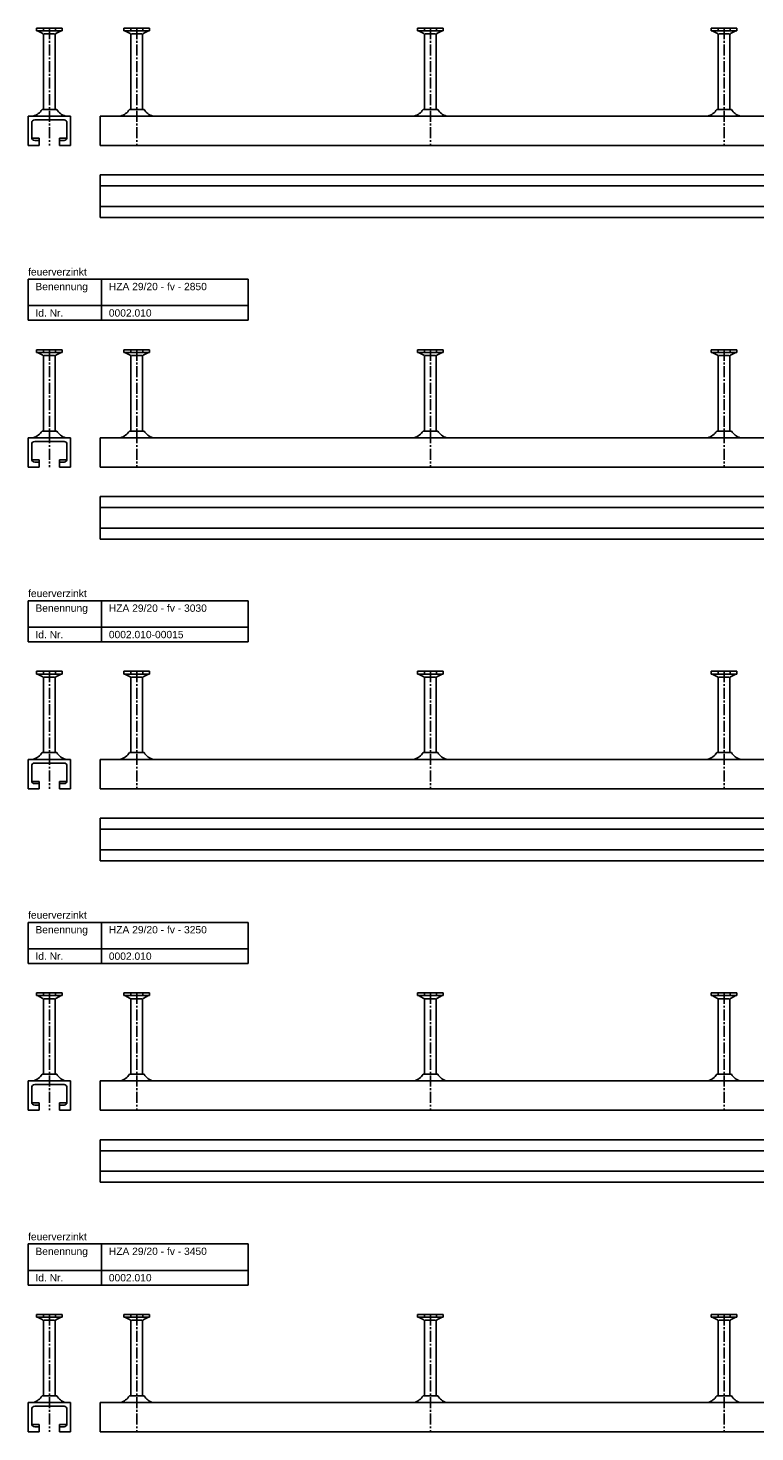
# Model space of a CAD drawing. Header units: millimetres. Extents: x -218 to 5901, y -4888 to 2743.
# Tile 8 of 25: x -218 to 277, y -1992 to -1036. Entities that reach past the tile are written whole.
import ezdxf

# ---------------------------------------------------------------- set-up
doc = ezdxf.new("R2010")
doc.units = ezdxf.units.MM
doc.header["$LTSCALE"] = 10
doc.linetypes.add('MITTE2', pattern=[1.125, 0.75, -0.125, 0.125, -0.125])
doc.layers.add('HALFEN', color=2, linetype='CONTINUOUS')
doc.styles.add('ARIAL50', font='arial.ttf', dxfattribs={"height": 5})

msp = doc.modelspace()

# ---------------------------------------------------------------- linework, layer by layer
at = {"layer": 'HALFEN'}
for p, q in [((-194.52, -1035.75), (-211.98, -1035.75)), ((-211.98, -1035.75), (-211.98, -1037.65)), ((-194.52, -1037.65), (-211.98, -1037.65)), ((-211.25, -1037.65), (-207.68, -1039.53)), ((-207.32, -1035.75), (-207.32, -1037.4)), ((-207.25, -1091.14), (-207.25, -1040.23)), ((-206.73, -1039.75), (-199.77, -1039.75)), ((-199.25, -1091.14), (-199.25, -1040.23)), ((-199.18, -1035.75), (-199.18, -1037.4)), ((-195.25, -1037.65), (-198.82, -1039.53)), ((-194.52, -1035.75), (-194.52, -1037.65)), ((-135.02, -1035.75), (-152.48, -1035.75)), ((-152.48, -1035.75), (-152.48, -1037.65)), ((-135.02, -1037.65), (-152.48, -1037.65)), ((-151.75, -1037.65), (-148.18, -1039.53)), ((-147.82, -1035.75), (-147.82, -1037.4)), ((-147.75, -1091.14), (-147.75, -1040.23)), ((-147.23, -1039.75), (-140.27, -1039.75)), ((-139.75, -1091.14), (-139.75, -1040.23)), ((-139.68, -1035.75), (-139.68, -1037.4)), ((-135.75, -1037.65), (-139.32, -1039.53)), ((-135.02, -1035.75), (-135.02, -1037.65)), ((47.52, -1035.75), (47.52, -1037.65)), ((64.98, -1035.75), (47.52, -1035.75)), ((64.98, -1037.65), (47.52, -1037.65)), ((48.25, -1037.65), (51.82, -1039.53)), ((52.18, -1035.75), (52.18, -1037.4)), ((52.25, -1091.14), (52.25, -1040.23)), ((52.77, -1039.75), (59.73, -1039.75)), ((60.25, -1091.14), (60.25, -1040.23)), ((60.32, -1035.75), (60.32, -1037.4)), ((64.25, -1037.65), (60.68, -1039.53)), ((64.98, -1035.75), (64.98, -1037.65)), ((247.52, -1035.75), (247.52, -1037.65)), ((264.98, -1035.75), (247.52, -1035.75)), ((264.98, -1037.65), (247.52, -1037.65)), ((248.25, -1037.65), (251.82, -1039.53)), ((252.18, -1035.75), (252.18, -1037.4)), ((252.25, -1091.14), (252.25, -1040.23)), ((252.77, -1039.75), (259.73, -1039.75)), ((260.25, -1091.14), (260.25, -1040.23)), ((260.32, -1035.75), (260.32, -1037.4)), ((264.25, -1037.65), (260.68, -1039.53)), ((264.98, -1035.75), (264.98, -1037.65)), ((-188.75, -1095.75), (-217.75, -1095.75)), ((-217.75, -1095.75), (-217.75, -1115.75)), ((-213.25, -1098.25), (-193.25, -1098.25)), ((-198.26, -1091.14), (-208.24, -1091.14)), ((-188.75, -1095.75), (-188.75, -1115.75)), ((-168.75, -1095.75), (2481.25, -1095.75)), ((-168.75, -1095.75), (-168.75, -1115.75)), ((-138.76, -1091.14), (-148.74, -1091.14)), ((61.24, -1091.14), (51.26, -1091.14)), ((261.24, -1091.14), (251.26, -1091.14)), ((-215.25, -1100.25), (-215.25, -1110.25)), ((-191.25, -1100.25), (-191.25, -1110.25)), ((-210.25, -1115.75), (-217.75, -1115.75)), ((-210.25, -1110.75), (-215.19, -1110.75)), ((-210.25, -1112.25), (-213.25, -1112.25)), ((-210.25, -1110.75), (-210.25, -1115.75)), ((-191.31, -1110.75), (-196.25, -1110.75)), ((-196.25, -1110.75), (-196.25, -1115.75)), ((-193.25, -1112.25), (-196.25, -1112.25)), ((-188.75, -1115.75), (-196.25, -1115.75)), ((-168.75, -1115.75), (2481.25, -1115.75)), ((-168.75, -1135.75), (2481.25, -1135.75)), ((-168.75, -1135.75), (-168.75, -1164.75)), ((-168.75, -1143.25), (2481.25, -1143.25)), ((-168.75, -1157.25), (2481.25, -1157.25)), ((-168.75, -1164.75), (2481.25, -1164.75)), ((-217.75, -1206.75), (-67.75, -1206.75)), ((-217.75, -1234.75), (-217.75, -1206.75)), ((-167.75, -1234.75), (-167.75, -1206.75)), ((-67.75, -1234.75), (-67.75, -1206.75)), ((-217.75, -1224.75), (-67.75, -1224.75)), ((-217.75, -1234.75), (-67.75, -1234.75)), ((-194.52, -1254.75), (-211.98, -1254.75)), ((-211.98, -1254.75), (-211.98, -1256.65)), ((-194.52, -1256.65), (-211.98, -1256.65)), ((-211.25, -1256.65), (-207.68, -1258.53)), ((-207.32, -1254.75), (-207.32, -1256.4)), ((-207.25, -1310.14), (-207.25, -1259.23)), ((-206.73, -1258.75), (-199.77, -1258.75)), ((-199.25, -1310.14), (-199.25, -1259.23)), ((-199.18, -1254.75), (-199.18, -1256.4)), ((-195.25, -1256.65), (-198.82, -1258.53)), ((-194.52, -1254.75), (-194.52, -1256.65)), ((-135.02, -1254.75), (-152.48, -1254.75)), ((-152.48, -1254.75), (-152.48, -1256.65)), ((-135.02, -1256.65), (-152.48, -1256.65)), ((-151.75, -1256.65), (-148.18, -1258.53)), ((-147.82, -1254.75), (-147.82, -1256.4)), ((-147.75, -1310.14), (-147.75, -1259.23)), ((-147.23, -1258.75), (-140.27, -1258.75)), ((-139.75, -1310.14), (-139.75, -1259.23)), ((-139.68, -1254.75), (-139.68, -1256.4)), ((-135.75, -1256.65), (-139.32, -1258.53)), ((-135.02, -1254.75), (-135.02, -1256.65)), ((47.52, -1254.75), (47.52, -1256.65)), ((64.98, -1254.75), (47.52, -1254.75)), ((64.98, -1256.65), (47.52, -1256.65)), ((48.25, -1256.65), (51.82, -1258.53)), ((52.18, -1254.75), (52.18, -1256.4)), ((52.25, -1310.14), (52.25, -1259.23)), ((52.77, -1258.75), (59.73, -1258.75)), ((60.25, -1310.14), (60.25, -1259.23)), ((60.32, -1254.75), (60.32, -1256.4)), ((64.25, -1256.65), (60.68, -1258.53)), ((64.98, -1254.75), (64.98, -1256.65)), ((247.52, -1254.75), (247.52, -1256.65)), ((264.98, -1254.75), (247.52, -1254.75)), ((264.98, -1256.65), (247.52, -1256.65)), ((248.25, -1256.65), (251.82, -1258.53)), ((252.18, -1254.75), (252.18, -1256.4)), ((252.25, -1310.14), (252.25, -1259.23)), ((252.77, -1258.75), (259.73, -1258.75)), ((260.25, -1310.14), (260.25, -1259.23)), ((260.32, -1254.75), (260.32, -1256.4)), ((264.25, -1256.65), (260.68, -1258.53)), ((264.98, -1254.75), (264.98, -1256.65)), ((-188.75, -1314.75), (-217.75, -1314.75)), ((-217.75, -1314.75), (-217.75, -1334.75)), ((-215.25, -1319.25), (-215.25, -1329.25)), ((-213.25, -1317.25), (-193.25, -1317.25)), ((-198.26, -1310.14), (-208.24, -1310.14)), ((-191.25, -1319.25), (-191.25, -1329.25)), ((-188.75, -1314.75), (-188.75, -1334.75)), ((-168.75, -1314.75), (2681.25, -1314.75)), ((-168.75, -1314.75), (-168.75, -1334.75)), ((-138.76, -1310.14), (-148.74, -1310.14)), ((61.24, -1310.14), (51.26, -1310.14)), ((261.24, -1310.14), (251.26, -1310.14)), ((-210.25, -1334.75), (-217.75, -1334.75)), ((-210.25, -1329.75), (-215.19, -1329.75)), ((-210.25, -1331.25), (-213.25, -1331.25)), ((-210.25, -1329.75), (-210.25, -1334.75)), ((-191.31, -1329.75), (-196.25, -1329.75)), ((-196.25, -1329.75), (-196.25, -1334.75)), ((-193.25, -1331.25), (-196.25, -1331.25)), ((-188.75, -1334.75), (-196.25, -1334.75)), ((-168.75, -1334.75), (2681.25, -1334.75)), ((-168.75, -1354.75), (2681.25, -1354.75)), ((-168.75, -1354.75), (-168.75, -1383.75)), ((-168.75, -1362.25), (2681.25, -1362.25)), ((-168.75, -1376.25), (2681.25, -1376.25)), ((-168.75, -1383.75), (2681.25, -1383.75)), ((-217.75, -1425.75), (-67.75, -1425.75)), ((-217.75, -1453.75), (-217.75, -1425.75)), ((-167.75, -1453.75), (-167.75, -1425.75)), ((-67.75, -1453.75), (-67.75, -1425.75)), ((-217.75, -1443.75), (-67.75, -1443.75)), ((-217.75, -1453.75), (-67.75, -1453.75)), ((-194.52, -1473.75), (-211.98, -1473.75)), ((-211.98, -1473.75), (-211.98, -1475.65)), ((-194.52, -1475.65), (-211.98, -1475.65)), ((-211.25, -1475.65), (-207.68, -1477.53)), ((-207.32, -1473.75), (-207.32, -1475.4)), ((-207.25, -1529.14), (-207.25, -1478.23)), ((-206.73, -1477.75), (-199.77, -1477.75)), ((-199.25, -1529.14), (-199.25, -1478.23)), ((-199.18, -1473.75), (-199.18, -1475.4)), ((-195.25, -1475.65), (-198.82, -1477.53)), ((-194.52, -1473.75), (-194.52, -1475.65)), ((-135.02, -1473.75), (-152.48, -1473.75)), ((-152.48, -1473.75), (-152.48, -1475.65)), ((-135.02, -1475.65), (-152.48, -1475.65)), ((-151.75, -1475.65), (-148.18, -1477.53)), ((-147.82, -1473.75), (-147.82, -1475.4)), ((-147.75, -1529.14), (-147.75, -1478.23)), ((-147.23, -1477.75), (-140.27, -1477.75)), ((-139.75, -1529.14), (-139.75, -1478.23)), ((-139.68, -1473.75), (-139.68, -1475.4)), ((-135.75, -1475.65), (-139.32, -1477.53)), ((-135.02, -1473.75), (-135.02, -1475.65)), ((64.98, -1473.75), (47.52, -1473.75)), ((47.52, -1473.75), (47.52, -1475.65)), ((64.98, -1475.65), (47.52, -1475.65)), ((48.25, -1475.65), (51.82, -1477.53)), ((52.18, -1473.75), (52.18, -1475.4)), ((52.25, -1529.14), (52.25, -1478.23)), ((52.77, -1477.75), (59.73, -1477.75)), ((60.25, -1529.14), (60.25, -1478.23)), ((60.32, -1473.75), (60.32, -1475.4)), ((64.25, -1475.65), (60.68, -1477.53)), ((64.98, -1473.75), (64.98, -1475.65)), ((264.98, -1473.75), (247.52, -1473.75)), ((247.52, -1473.75), (247.52, -1475.65)), ((264.98, -1475.65), (247.52, -1475.65)), ((248.25, -1475.65), (251.82, -1477.53)), ((252.18, -1473.75), (252.18, -1475.4)), ((252.25, -1529.14), (252.25, -1478.23)), ((252.77, -1477.75), (259.73, -1477.75)), ((260.25, -1529.14), (260.25, -1478.23)), ((260.32, -1473.75), (260.32, -1475.4)), ((264.25, -1475.65), (260.68, -1477.53)), ((264.98, -1473.75), (264.98, -1475.65)), ((-198.26, -1529.14), (-208.24, -1529.14)), ((-138.76, -1529.14), (-148.74, -1529.14)), ((61.24, -1529.14), (51.26, -1529.14)), ((261.24, -1529.14), (251.26, -1529.14)), ((-188.75, -1533.75), (-217.75, -1533.75)), ((-217.75, -1533.75), (-217.75, -1553.75)), ((-215.25, -1538.25), (-215.25, -1548.25)), ((-213.25, -1536.25), (-193.25, -1536.25)), ((-191.25, -1538.25), (-191.25, -1548.25)), ((-188.75, -1533.75), (-188.75, -1553.75)), ((-168.75, -1533.75), (2861.25, -1533.75)), ((-168.75, -1533.75), (-168.75, -1553.75)), ((-210.25, -1553.75), (-217.75, -1553.75)), ((-210.25, -1548.75), (-215.19, -1548.75)), ((-210.25, -1550.25), (-213.25, -1550.25)), ((-210.25, -1548.75), (-210.25, -1553.75)), ((-196.25, -1548.75), (-196.25, -1553.75)), ((-191.31, -1548.75), (-196.25, -1548.75)), ((-193.25, -1550.25), (-196.25, -1550.25)), ((-188.75, -1553.75), (-196.25, -1553.75)), ((-168.75, -1553.75), (2861.25, -1553.75)), ((-168.75, -1573.75), (2861.25, -1573.75)), ((-168.75, -1573.75), (-168.75, -1602.75)), ((-168.75, -1581.25), (2861.25, -1581.25)), ((-168.75, -1595.25), (2861.25, -1595.25)), ((-168.75, -1602.75), (2861.25, -1602.75)), ((-217.75, -1644.75), (-67.75, -1644.75)), ((-217.75, -1672.75), (-217.75, -1644.75)), ((-167.75, -1672.75), (-167.75, -1644.75)), ((-67.75, -1672.75), (-67.75, -1644.75)), ((-217.75, -1662.75), (-67.75, -1662.75)), ((-217.75, -1672.75), (-67.75, -1672.75)), ((-194.52, -1692.75), (-211.98, -1692.75)), ((-211.98, -1692.75), (-211.98, -1694.65)), ((-194.52, -1694.65), (-211.98, -1694.65)), ((-211.25, -1694.65), (-207.68, -1696.53)), ((-207.32, -1692.75), (-207.32, -1694.4)), ((-207.25, -1748.14), (-207.25, -1697.23)), ((-206.73, -1696.75), (-199.77, -1696.75)), ((-199.25, -1748.14), (-199.25, -1697.23)), ((-199.18, -1692.75), (-199.18, -1694.4)), ((-195.25, -1694.65), (-198.82, -1696.53)), ((-194.52, -1692.75), (-194.52, -1694.65)), ((-135.02, -1692.75), (-152.48, -1692.75)), ((-152.48, -1692.75), (-152.48, -1694.65)), ((-135.02, -1694.65), (-152.48, -1694.65)), ((-151.75, -1694.65), (-148.18, -1696.53)), ((-147.82, -1692.75), (-147.82, -1694.4)), ((-147.75, -1748.14), (-147.75, -1697.23)), ((-147.23, -1696.75), (-140.27, -1696.75)), ((-139.75, -1748.14), (-139.75, -1697.23)), ((-139.68, -1692.75), (-139.68, -1694.4)), ((-135.75, -1694.65), (-139.32, -1696.53)), ((-135.02, -1692.75), (-135.02, -1694.65)), ((64.98, -1692.75), (47.52, -1692.75)), ((47.52, -1692.75), (47.52, -1694.65)), ((64.98, -1694.65), (47.52, -1694.65)), ((48.25, -1694.65), (51.82, -1696.53)), ((52.18, -1692.75), (52.18, -1694.4)), ((52.25, -1748.14), (52.25, -1697.23)), ((52.77, -1696.75), (59.73, -1696.75)), ((60.25, -1748.14), (60.25, -1697.23)), ((60.32, -1692.75), (60.32, -1694.4)), ((64.25, -1694.65), (60.68, -1696.53)), ((64.98, -1692.75), (64.98, -1694.65)), ((264.98, -1692.75), (247.52, -1692.75)), ((247.52, -1692.75), (247.52, -1694.65)), ((264.98, -1694.65), (247.52, -1694.65)), ((248.25, -1694.65), (251.82, -1696.53)), ((252.18, -1692.75), (252.18, -1694.4)), ((252.25, -1748.14), (252.25, -1697.23)), ((252.77, -1696.75), (259.73, -1696.75)), ((260.25, -1748.14), (260.25, -1697.23)), ((260.32, -1692.75), (260.32, -1694.4)), ((264.25, -1694.65), (260.68, -1696.53)), ((264.98, -1692.75), (264.98, -1694.65)), ((-198.26, -1748.14), (-208.24, -1748.14)), ((-138.76, -1748.14), (-148.74, -1748.14)), ((61.24, -1748.14), (51.26, -1748.14)), ((261.24, -1748.14), (251.26, -1748.14)), ((-188.75, -1752.75), (-217.75, -1752.75)), ((-217.75, -1752.75), (-217.75, -1772.75)), ((-215.25, -1757.25), (-215.25, -1767.25)), ((-213.25, -1755.25), (-193.25, -1755.25)), ((-191.25, -1757.25), (-191.25, -1767.25)), ((-188.75, -1752.75), (-188.75, -1772.75)), ((-168.75, -1752.75), (3081.25, -1752.75)), ((-168.75, -1752.75), (-168.75, -1772.75)), ((-210.25, -1767.75), (-215.19, -1767.75)), ((-210.25, -1767.75), (-210.25, -1772.75)), ((-196.25, -1767.75), (-196.25, -1772.75)), ((-191.31, -1767.75), (-196.25, -1767.75)), ((-210.25, -1772.75), (-217.75, -1772.75)), ((-210.25, -1769.25), (-213.25, -1769.25)), ((-193.25, -1769.25), (-196.25, -1769.25)), ((-188.75, -1772.75), (-196.25, -1772.75)), ((-168.75, -1772.75), (3081.25, -1772.75)), ((-168.75, -1792.75), (3081.25, -1792.75)), ((-168.75, -1792.75), (-168.75, -1821.75)), ((-168.75, -1800.25), (3081.25, -1800.25)), ((-168.75, -1814.25), (3081.25, -1814.25)), ((-168.75, -1821.75), (3081.25, -1821.75)), ((-217.75, -1863.75), (-67.75, -1863.75)), ((-217.75, -1891.75), (-217.75, -1863.75)), ((-167.75, -1891.75), (-167.75, -1863.75)), ((-67.75, -1891.75), (-67.75, -1863.75)), ((-217.75, -1881.75), (-67.75, -1881.75)), ((-217.75, -1891.75), (-67.75, -1891.75)), ((-194.52, -1911.75), (-211.98, -1911.75)), ((-211.98, -1911.75), (-211.98, -1913.65)), ((-207.32, -1911.75), (-207.32, -1913.4)), ((-199.18, -1911.75), (-199.18, -1913.4)), ((-194.52, -1911.75), (-194.52, -1913.65)), ((-135.02, -1911.75), (-152.48, -1911.75)), ((-152.48, -1911.75), (-152.48, -1913.65)), ((-147.82, -1911.75), (-147.82, -1913.4)), ((-139.68, -1911.75), (-139.68, -1913.4)), ((-135.02, -1911.75), (-135.02, -1913.65)), ((47.52, -1911.75), (47.52, -1913.65)), ((64.98, -1911.75), (47.52, -1911.75)), ((52.18, -1911.75), (52.18, -1913.4)), ((60.32, -1911.75), (60.32, -1913.4)), ((64.98, -1911.75), (64.98, -1913.65)), ((247.52, -1911.75), (247.52, -1913.65)), ((264.98, -1911.75), (247.52, -1911.75)), ((252.18, -1911.75), (252.18, -1913.4)), ((260.32, -1911.75), (260.32, -1913.4)), ((264.98, -1911.75), (264.98, -1913.65)), ((-194.52, -1913.65), (-211.98, -1913.65)), ((-211.25, -1913.65), (-207.68, -1915.53)), ((-207.25, -1967.14), (-207.25, -1916.23)), ((-206.73, -1915.75), (-199.77, -1915.75)), ((-199.25, -1967.14), (-199.25, -1916.23)), ((-195.25, -1913.65), (-198.82, -1915.53)), ((-135.02, -1913.65), (-152.48, -1913.65)), ((-151.75, -1913.65), (-148.18, -1915.53)), ((-147.75, -1967.14), (-147.75, -1916.23)), ((-147.23, -1915.75), (-140.27, -1915.75)), ((-139.75, -1967.14), (-139.75, -1916.23)), ((-135.75, -1913.65), (-139.32, -1915.53)), ((64.98, -1913.65), (47.52, -1913.65)), ((48.25, -1913.65), (51.82, -1915.53)), ((52.25, -1967.14), (52.25, -1916.23)), ((52.77, -1915.75), (59.73, -1915.75)), ((60.25, -1967.14), (60.25, -1916.23)), ((64.25, -1913.65), (60.68, -1915.53)), ((264.98, -1913.65), (247.52, -1913.65)), ((248.25, -1913.65), (251.82, -1915.53)), ((252.25, -1967.14), (252.25, -1916.23)), ((252.77, -1915.75), (259.73, -1915.75)), ((260.25, -1967.14), (260.25, -1916.23)), ((264.25, -1913.65), (260.68, -1915.53)), ((-198.26, -1967.14), (-208.24, -1967.14)), ((-138.76, -1967.14), (-148.74, -1967.14)), ((61.24, -1967.14), (51.26, -1967.14)), ((261.24, -1967.14), (251.26, -1967.14)), ((-217.75, -1971.75), (-217.75, -1991.75)), ((-188.75, -1971.75), (-217.75, -1971.75)), ((-215.25, -1976.25), (-215.25, -1986.25)), ((-213.25, -1974.25), (-193.25, -1974.25)), ((-191.25, -1976.25), (-191.25, -1986.25)), ((-188.75, -1971.75), (-188.75, -1991.75)), ((-168.75, -1971.75), (3281.25, -1971.75)), ((-168.75, -1971.75), (-168.75, -1991.75)), ((-210.25, -1986.75), (-215.19, -1986.75)), ((-210.25, -1988.25), (-213.25, -1988.25)), ((-210.25, -1986.75), (-210.25, -1991.75)), ((-196.25, -1986.75), (-196.25, -1991.75)), ((-191.31, -1986.75), (-196.25, -1986.75)), ((-193.25, -1988.25), (-196.25, -1988.25)), ((-210.25, -1991.75), (-217.75, -1991.75)), ((-188.75, -1991.75), (-196.25, -1991.75)), ((-168.75, -1991.75), (3281.25, -1991.75))]:
    msp.add_line(p, q, dxfattribs=at)
at = {"layer": 'HALFEN', "color": 1, "linetype": 'MITTE2'}
for p, q in [((-203.25, -1035.75), (-203.25, -1115.75)), ((-143.75, -1035.75), (-143.75, -1115.75)), ((56.25, -1035.75), (56.25, -1115.75)), ((256.25, -1035.75), (256.25, -1115.75)), ((-203.25, -1254.75), (-203.25, -1334.75)), ((-143.75, -1254.75), (-143.75, -1334.75)), ((56.25, -1254.75), (56.25, -1334.75)), ((256.25, -1254.75), (256.25, -1334.75)), ((-203.25, -1473.75), (-203.25, -1553.75)), ((-143.75, -1473.75), (-143.75, -1553.75)), ((56.25, -1473.75), (56.25, -1553.75)), ((256.25, -1473.75), (256.25, -1553.75)), ((-203.25, -1692.75), (-203.25, -1772.75)), ((-143.75, -1692.75), (-143.75, -1772.75)), ((56.25, -1692.75), (56.25, -1772.75)), ((256.25, -1692.75), (256.25, -1772.75)), ((-203.25, -1911.75), (-203.25, -1991.75)), ((-143.75, -1911.75), (-143.75, -1991.75)), ((56.25, -1911.75), (56.25, -1991.75)), ((256.25, -1911.75), (256.25, -1991.75))]:
    msp.add_line(p, q, dxfattribs=at)
at = {"layer": 'HALFEN'}
for centre, radius, start, end in [((-208.05, -1040.23), 0.8, 0, 62.30053), ((-198.45, -1040.23), 0.8, 117.69947, 180), ((-148.55, -1040.23), 0.8, 0, 62.30053), ((-138.95, -1040.23), 0.8, 117.69947, 180), ((51.45, -1040.23), 0.8, 0, 62.30053), ((61.05, -1040.23), 0.8, 117.69947, 180), ((251.45, -1040.23), 0.8, 0, 62.30053), ((261.05, -1040.23), 0.8, 117.69947, 180), ((-213.25, -1100.25), 2, 90, 180), ((-214.75, -1093.75), 2, 270, 285.11432), ((-216.84, -1086.03), 10, 285.11432, 329.26791), ((-189.66, -1086.03), 10, 210.73209, 254.88568), ((-193.25, -1100.25), 2, 0, 90), ((-191.75, -1093.75), 2, 254.88568, 270), ((-157.34, -1086.03), 10, 285.11432, 329.26791), ((-130.16, -1086.03), 10, 210.73209, 254.88568), ((42.66, -1086.03), 10, 285.11432, 329.26791), ((69.84, -1086.03), 10, 210.73209, 254.88568), ((242.66, -1086.03), 10, 285.11432, 329.26791), ((269.84, -1086.03), 10, 210.73209, 254.88568), ((-213.25, -1110.25), 2, 180, 270), ((-193.25, -1110.25), 2, 270, 0), ((-208.05, -1259.23), 0.8, 0, 62.30053), ((-198.45, -1259.23), 0.8, 117.69947, 180), ((-148.55, -1259.23), 0.8, 0, 62.30053), ((-138.95, -1259.23), 0.8, 117.69947, 180), ((51.45, -1259.23), 0.8, 0, 62.30053), ((61.05, -1259.23), 0.8, 117.69947, 180), ((251.45, -1259.23), 0.8, 0, 62.30053), ((261.05, -1259.23), 0.8, 117.69947, 180), ((-213.25, -1319.25), 2, 90, 180), ((-214.75, -1312.75), 2, 270, 285.11432), ((-216.84, -1305.03), 10, 285.11432, 329.26791), ((-189.66, -1305.03), 10, 210.73209, 254.88568), ((-193.25, -1319.25), 2, 0, 90), ((-191.75, -1312.75), 2, 254.88568, 270), ((-157.34, -1305.03), 10, 285.11432, 329.26791), ((-130.16, -1305.03), 10, 210.73209, 254.88568), ((42.66, -1305.03), 10, 285.11432, 329.26791), ((69.84, -1305.03), 10, 210.73209, 254.88568), ((242.66, -1305.03), 10, 285.11432, 329.26791), ((269.84, -1305.03), 10, 210.73209, 254.88568), ((-213.25, -1329.25), 2, 180, 270), ((-193.25, -1329.25), 2, 270, 0), ((-208.05, -1478.23), 0.8, 0, 62.30053), ((-198.45, -1478.23), 0.8, 117.69947, 180), ((-148.55, -1478.23), 0.8, 0, 62.30053), ((-138.95, -1478.23), 0.8, 117.69947, 180), ((51.45, -1478.23), 0.8, 0, 62.30053), ((61.05, -1478.23), 0.8, 117.69947, 180), ((251.45, -1478.23), 0.8, 0, 62.30053), ((261.05, -1478.23), 0.8, 117.69947, 180), ((-216.84, -1524.03), 10, 285.11432, 329.26791), ((-189.66, -1524.03), 10, 210.73209, 254.88568), ((-157.34, -1524.03), 10, 285.11432, 329.26791), ((-130.16, -1524.03), 10, 210.73209, 254.88568), ((42.66, -1524.03), 10, 285.11432, 329.26791), ((69.84, -1524.03), 10, 210.73209, 254.88568), ((242.66, -1524.03), 10, 285.11432, 329.26791), ((269.84, -1524.03), 10, 210.73209, 254.88568), ((-213.25, -1538.25), 2, 90, 180), ((-214.75, -1531.75), 2, 270, 285.11432), ((-193.25, -1538.25), 2, 0, 90), ((-191.75, -1531.75), 2, 254.88568, 270), ((-213.25, -1548.25), 2, 180, 270), ((-193.25, -1548.25), 2, 270, 0), ((-208.05, -1697.23), 0.8, 0, 62.30053), ((-198.45, -1697.23), 0.8, 117.69947, 180), ((-148.55, -1697.23), 0.8, 0, 62.30053), ((-138.95, -1697.23), 0.8, 117.69947, 180), ((51.45, -1697.23), 0.8, 0, 62.30053), ((61.05, -1697.23), 0.8, 117.69947, 180), ((251.45, -1697.23), 0.8, 0, 62.30053), ((261.05, -1697.23), 0.8, 117.69947, 180), ((-216.84, -1743.03), 10, 285.11432, 329.26791), ((-189.66, -1743.03), 10, 210.73209, 254.88568), ((-157.34, -1743.03), 10, 285.11432, 329.26791), ((-130.16, -1743.03), 10, 210.73209, 254.88568), ((42.66, -1743.03), 10, 285.11432, 329.26791), ((69.84, -1743.03), 10, 210.73209, 254.88568), ((242.66, -1743.03), 10, 285.11432, 329.26791), ((269.84, -1743.03), 10, 210.73209, 254.88568), ((-213.25, -1757.25), 2, 90, 180), ((-214.75, -1750.75), 2, 270, 285.11432), ((-193.25, -1757.25), 2, 0, 90), ((-191.75, -1750.75), 2, 254.88568, 270), ((-213.25, -1767.25), 2, 180, 270), ((-193.25, -1767.25), 2, 270, 0), ((-208.05, -1916.23), 0.8, 0, 62.30053), ((-198.45, -1916.23), 0.8, 117.69947, 180), ((-148.55, -1916.23), 0.8, 0, 62.30053), ((-138.95, -1916.23), 0.8, 117.69947, 180), ((51.45, -1916.23), 0.8, 0, 62.30053), ((61.05, -1916.23), 0.8, 117.69947, 180), ((251.45, -1916.23), 0.8, 0, 62.30053), ((261.05, -1916.23), 0.8, 117.69947, 180), ((-216.84, -1962.03), 10, 285.11432, 329.26791), ((-189.66, -1962.03), 10, 210.73209, 254.88568), ((-157.34, -1962.03), 10, 285.11432, 329.26791), ((-130.16, -1962.03), 10, 210.73209, 254.88568), ((42.66, -1962.03), 10, 285.11432, 329.26791), ((69.84, -1962.03), 10, 210.73209, 254.88568), ((242.66, -1962.03), 10, 285.11432, 329.26791), ((269.84, -1962.03), 10, 210.73209, 254.88568), ((-213.25, -1976.25), 2, 90, 180), ((-214.75, -1969.75), 2, 270, 285.11432), ((-193.25, -1976.25), 2, 0, 90), ((-191.75, -1969.75), 2, 254.88568, 270), ((-213.25, -1986.25), 2, 180, 270), ((-193.25, -1986.25), 2, 270, 0)]:
    msp.add_arc(centre, radius, start, end, dxfattribs=at)

# ---------------------------------------------------------------- texts
at = {"layer": 'HALFEN', "style": 'ARIAL50'}
for s, p in [('feuerverzinkt', (-217.75, -1204.25)), ('Benennung', (-212.75, -1214.25)), ('HZA 29/20 - fv - 2850', (-162.75, -1214.25)), ('Id. Nr.', (-212.75, -1232.25)), ('0002.010', (-162.75, -1232.25)), ('feuerverzinkt', (-217.75, -1423.25)), ('Benennung', (-212.75, -1433.25)), ('HZA 29/20 - fv - 3030', (-162.75, -1433.25)), ('Id. Nr.', (-212.75, -1451.25)), ('0002.010-00015', (-162.75, -1451.25)), ('feuerverzinkt', (-217.75, -1642.25)), ('Benennung', (-212.75, -1652.25)), ('HZA 29/20 - fv - 3250', (-162.75, -1652.25)), ('Id. Nr.', (-212.75, -1670.25)), ('0002.010', (-162.75, -1670.25)), ('feuerverzinkt', (-217.75, -1861.25)), ('Benennung', (-212.75, -1871.25)), ('HZA 29/20 - fv - 3450', (-162.75, -1871.25)), ('Id. Nr.', (-212.75, -1889.25)), ('0002.010', (-162.75, -1889.25))]:
    msp.add_text(s, height=5, dxfattribs=at).set_placement(p)

doc.saveas('drawing.dxf')
